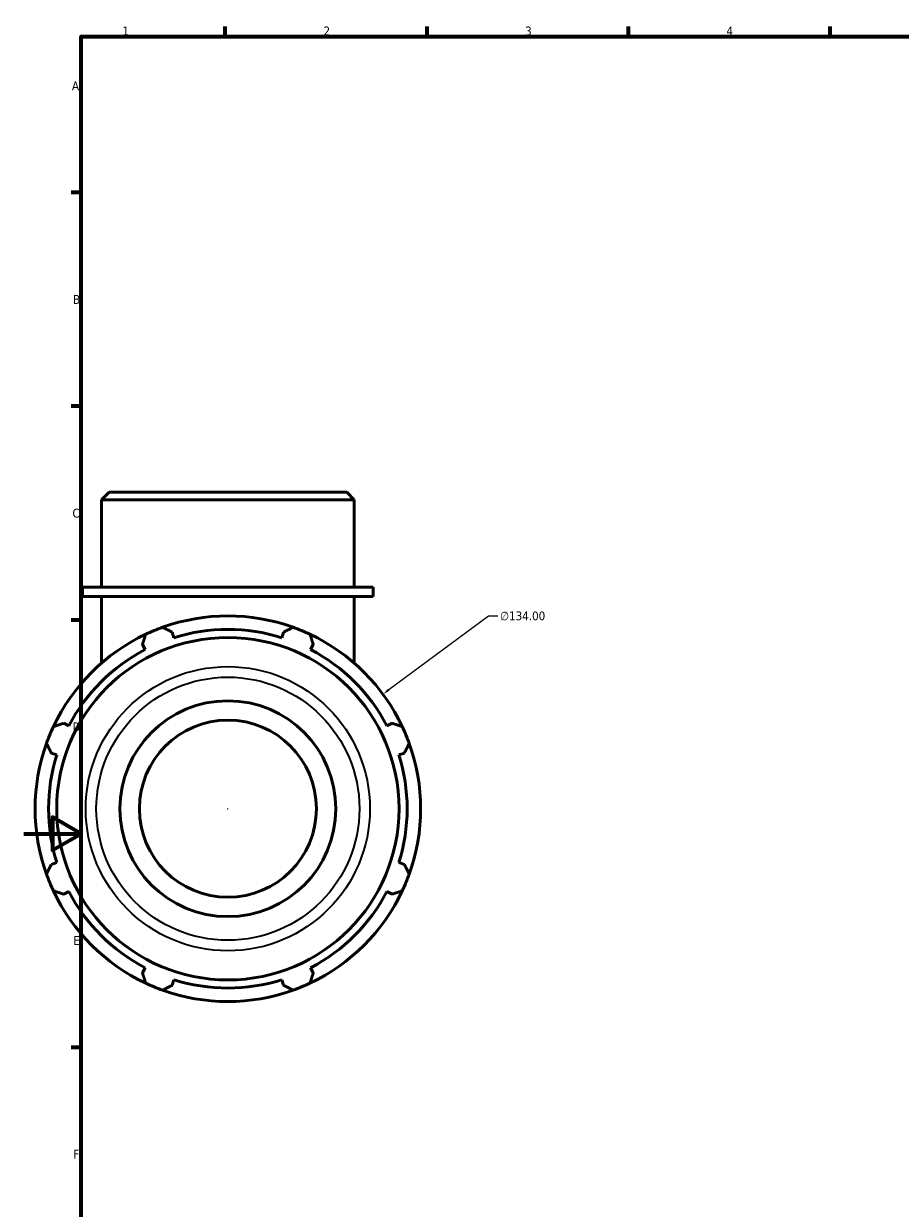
# Model space of a CAD drawing. Header units: millimetres. Extents: x 0 to 954, y -444 to 777.
# Tile 4 of 6: x 0 to 305, y 167 to 578. Entities that reach past the tile are written whole.
import ezdxf

# ---------------------------------------------------------------- set-up
doc = ezdxf.new("R2010")
doc.units = ezdxf.units.MM
for name, color, linetype, lineweight in [('Border (ANSI)', 7, 'Continuous', 70), ('Dimension (ANSI)', 7, 'Continuous', 25), ('Visible (ANSI)', 7, 'Continuous', 50), ('Visible Narrow (ANSI)', 7, 'Continuous', 35)]:
    doc.layers.add(name, color=color, linetype=linetype, lineweight=lineweight)
doc.styles.add('Note Text (ANSI)', font='tahoma.ttf')
doc.dimstyles.new('Default - mm (ANSI)', dxfattribs={"dimtxt": 3.048, "dimasz": 2.5, "dimexe": 3.175, "dimexo": 1.6002, "dimgap": 0.8, "dimtad": 0, "dimtoh": 1, "dimrnd": 1e-08, "dimzin": 4, "dimdsep": 46, "dimtxsty": 'Note Text (ANSI)', "dimcen": 0.09, "dimdle": 10, "dimclrd": 256, "dimclre": 256, "dimclrt": 256, "dimadec": 1, "dimazin": 1, "dimtfac": 1, "dimtofl": 0, "dimtmove": 0, "dimatfit": 3, "dimfxl": 1, "dimtolj": 1, "dimtzin": 4, "dimlwd": -1, "dimlwe": -1, "dimarcsym": 0})

# ---------------------------------------------------------------- blocks, each defined once
blk = doc.blocks.new('Borders Default Border')
at = {"layer": 'Border (ANSI)'}
for p, q in [((70.08, 574), (70.08, 577.45)), ((140.17, 574), (140.17, 577.45)), ((210.25, 574), (210.25, 577.45)), ((280.33, 574), (280.33, 577.45)), ((20, 519.75), (16.55, 519.75)), ((20, 445.5), (16.55, 445.5)), ((20, 371.25), (16.55, 371.25)), ((20, 222.75), (16.55, 222.75))]:
    blk.add_line(p, q, dxfattribs=at)
at = {"layer": 'Border (ANSI)', "flags": 128}
for points in [[(20, 20), (20, 574), (821, 574), (821, 20), (20, 20)], [(0, 297), (20, 297), (10, 302.77), (10, 291.23), (20, 297)]]:
    blk.add_lwpolyline(points, dxfattribs=at)
at = {"layer": 'Border (ANSI)', "char_height": 3.05, "attachment_point": 7, "style": 'Note Text (ANSI)'}
for s, insert in [('1', (34.35, 574.4)), ('2', (104.2, 574.4)), ('3', (174.26, 574.34)), ('4', (244.23, 574.4)), ('A', (16.78, 555.35)), ('B', (17.15, 481.1)), ('C', (16.95, 406.8)), ('D', (16.96, 332.6)), ('E', (17.21, 258.35)), ('F', (17.29, 184.1))]:
    blk.add_mtext(s, dxfattribs=dict(at, insert=insert))
blk = doc.blocks.new('*D12')
at = {"layer": 'Defpoints', "color": 0, "transparency": 16777216}
for p in [(124.85, 345.48), (17.06, 265.87)]:
    blk.add_point(p, dxfattribs=at)
at = {"layer": 'Dimension (ANSI)', "transparency": 16777216}
for p, q in [((161.53, 372.57), (126.86, 346.97)), ((164.75, 372.57), (161.53, 372.57)), ((70.87, 305.68), (71.05, 305.68)), ((70.96, 305.59), (70.96, 305.77))]:
    blk.add_line(p, q, dxfattribs=at)
blk.add_solid([(126.62, 347.3), (127.11, 346.63), (124.85, 345.48)], dxfattribs=at)
at = {"layer": 'Dimension (ANSI)', "transparency": 16777216, "insert": (165.55, 374.21), "char_height": 3.048, "attachment_point": 1, "style": 'Note Text (ANSI)'}
blk.add_mtext('\\A1;∅134.00', dxfattribs=at)

msp = doc.modelspace()

# ---------------------------------------------------------------- linework, layer by layer
at = {"layer": 'Visible (ANSI)'}
for p, q in [((29.653, 415.677), (27.017, 413.041)), ((114.901, 413.041), (27.017, 413.041)), ((27.017, 382.677), (27.017, 413.041)), ((29.653, 415.677), (112.264, 415.677)), ((112.264, 415.677), (114.901, 413.041)), ((114.901, 382.677), (114.901, 413.041)), ((121.492, 382.677), (20.425, 382.677)), ((20.425, 379.377), (20.425, 382.677)), ((121.492, 379.377), (20.425, 379.377)), ((27.017, 379.377), (27.017, 356.255)), ((114.901, 379.377), (114.901, 356.255)), ((121.492, 379.377), (121.492, 382.677)), ((52.222, 365.103), (51.617, 367.02)), ((90.3, 367.02), (89.696, 365.103)), ((41.259, 362.73), (42.187, 360.947)), ((99.73, 360.947), (100.658, 362.73)), ((15.689, 334.449), (13.906, 335.377)), ((128.011, 335.377), (126.228, 334.449)), ((9.615, 325.019), (11.532, 324.414)), ((130.385, 324.414), (132.302, 325.019)), ((11.532, 286.94), (9.615, 286.336)), ((132.302, 286.336), (130.385, 286.94)), ((13.906, 275.978), (15.689, 276.906)), ((126.228, 276.906), (128.011, 275.978)), ((42.187, 250.408), (41.259, 248.625)), ((100.658, 248.625), (99.73, 250.408)), ((51.617, 244.334), (52.222, 246.251)), ((89.696, 246.251), (90.3, 244.334))]:
    msp.add_line(p, q, dxfattribs=at)
for radius in [59.484, 37.5, 30.759]:
    msp.add_circle((70.959, 305.677), radius, dxfattribs=at)
for radius, start, end in [(67, 70.20802, 109.79198), (67, 109.79198, 115.20802), (62.31, 72.5, 107.5), (67, 64.79198, 70.20802), (67, 115.20802, 154.79198), (67, 25.20802, 64.79198), (62.31, 117.5, 152.5), (62.31, 27.5, 62.5), (67, 154.79198, 160.20802), (67, 19.79198, 25.20802), (67, 160.20802, 199.79198), (67, 340.20802, 19.79198), (62.31, 162.5, 197.5), (62.31, 342.5, 17.5), (67, 199.79198, 205.20802), (67, 334.79198, 340.20802), (67, 205.20802, 244.79198), (62.31, 207.5, 242.5), (67, 295.20802, 334.79198), (62.31, 297.5, 332.5), (67, 244.79198, 250.20802), (62.31, 252.5, 287.5), (67, 289.79198, 295.20802), (67, 250.20802, 289.79198)]:
    msp.add_arc((70.959, 305.677), radius, start, end, dxfattribs=at)
for points, weights in [([(48.272, 368.72), (49.979, 367.853), (51.617, 367.02)], [1, 1.00124414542, 1.00167147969]), ([(90.3, 367.02), (91.938, 367.853), (93.645, 368.72)], [1.00167147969, 1.00124414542, 1]), ([(41.259, 362.73), (41.829, 364.477), (42.423, 366.297)], [1.00167147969, 1.00124414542, 1]), ([(99.494, 366.297), (100.088, 364.477), (100.658, 362.73)], [1, 1.00124414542, 1.00167147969]), ([(10.339, 334.213), (12.159, 334.807), (13.906, 335.377)], [1, 1.00124414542, 1.00167147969]), ([(128.011, 335.377), (129.758, 334.807), (131.578, 334.213)], [1.00167147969, 1.00124414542, 1]), ([(9.615, 325.019), (8.783, 326.657), (7.916, 328.364)], [1.00167147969, 1.00124414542, 1]), ([(134.001, 328.364), (133.134, 326.657), (132.302, 325.019)], [1, 1.00124414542, 1.00167147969]), ([(7.916, 282.991), (8.783, 284.697), (9.615, 286.336)], [1, 1.00124414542, 1.00167147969]), ([(132.302, 286.336), (133.134, 284.697), (134.001, 282.991)], [1.00167147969, 1.00124414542, 1]), ([(13.906, 275.978), (12.159, 276.548), (10.339, 277.142)], [1.00167147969, 1.00124414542, 1]), ([(131.578, 277.142), (129.758, 276.548), (128.011, 275.978)], [1, 1.00124414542, 1.00167147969]), ([(42.423, 245.058), (41.829, 246.878), (41.259, 248.625)], [1, 1.00124414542, 1.00167147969]), ([(100.658, 248.625), (100.088, 246.878), (99.494, 245.058)], [1.00167147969, 1.00124414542, 1]), ([(51.617, 244.334), (49.979, 243.502), (48.272, 242.635)], [1.00167147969, 1.00124414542, 1]), ([(93.645, 242.635), (91.938, 243.502), (90.3, 244.334)], [1, 1.00124414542, 1.00167147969])]:
    msp.add_rational_spline(points, weights, degree=2, dxfattribs=at)
at = {"layer": 'Visible Narrow (ANSI)'}
for radius in [49.381, 45.713]:
    msp.add_circle((70.959, 305.677), radius, dxfattribs=at)

# ---------------------------------------------------------------- block references
msp.add_blockref('Borders Default Border', (0, 0))

# ---------------------------------------------------------------- dimensions: what is measured, and where the dimension line sits
at = {"layer": 'Dimension (ANSI)'}
dim = msp.add_diameter_dim_2p(p1=(17.064, 265.874), p2=(124.854, 345.481), dimstyle='Default - mm (ANSI)', override={"dimtih": 1, "dimdec": 2, "dimlfac": 1, "dimtp": 0, "dimtm": 0, "dimtdec": 2}, dxfattribs=at)
dim.commit()
dim.dimension.update_dxf_attribs({"geometry": '*D12', "text_midpoint": (173.395, 372.571), "dimtype": 163})

doc.saveas('drawing.dxf')
